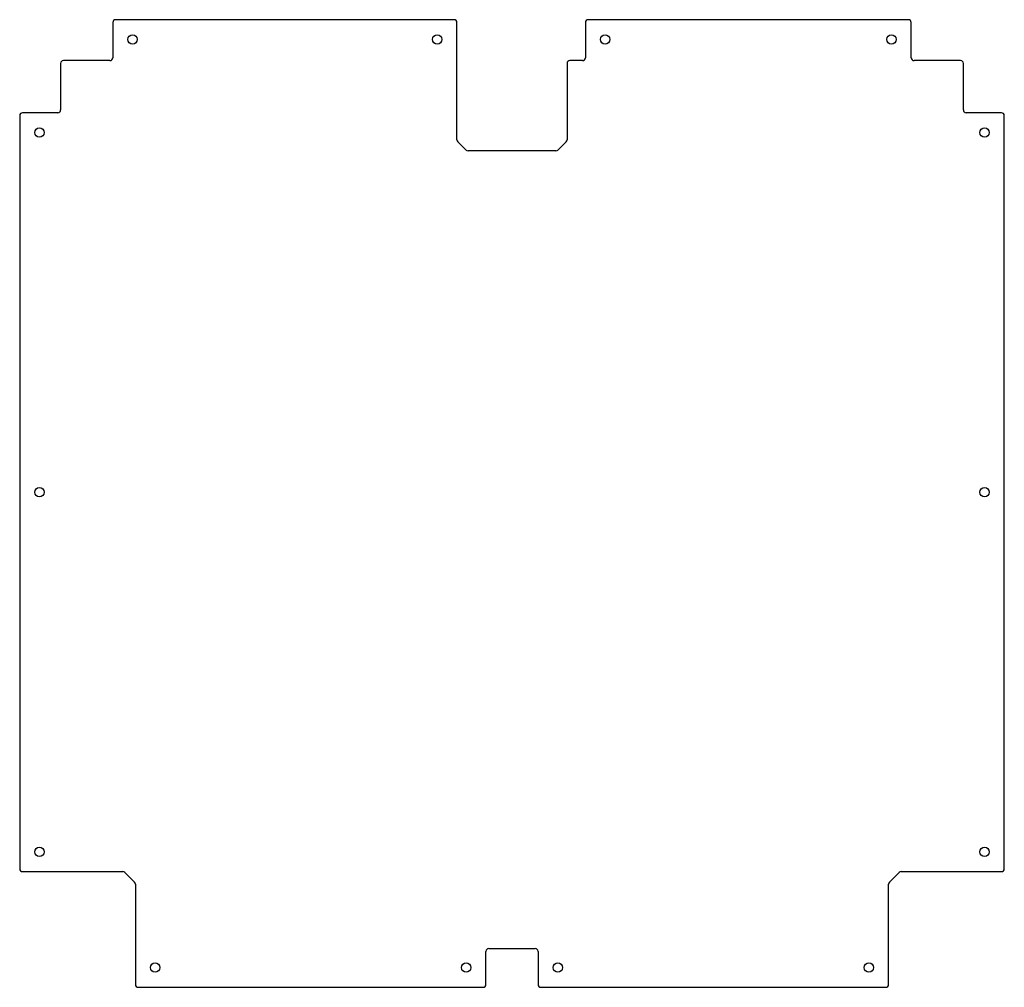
# Model space of a CAD drawing. Header units: millimetres. Extents: x -349 to 349, y -343 to 343.
import ezdxf

# ---------------------------------------------------------------- set-up
doc = ezdxf.new("R2010")
doc.units = ezdxf.units.MM
doc.layers.add('CUTOUTS', color=1, linetype='CONTINUOUS')
doc.layers.add('PERIMETER', color=5, linetype='CONTINUOUS')

msp = doc.modelspace()

# ---------------------------------------------------------------- linework, layer by layer
at = {"layer": 'CUTOUTS'}
for centre in [(-269, 329), (-53, 329), (66, 329), (269, 329), (-335, 263), (335, 263), (-335, 8), (335, 8), (-335, -247), (335, -247), (-253, -329), (-32.5, -329), (32.5, -329), (253, -329)]:
    msp.add_circle(centre, 3.3, dxfattribs=at)
at = {"layer": 'PERIMETER'}
for p, q in [((-41, 343), (-281, 343)), ((281, 343), (54, 343)), ((-283, 341), (-283, 316)), ((-39, 257.83), (-39, 341)), ((52, 341), (52, 316)), ((283, 316), (283, 341)), ((-320, 312), (-320, 279)), ((-285, 314), (-318, 314)), ((39, 312), (39, 257.83)), ((50, 314), (41, 314)), ((318, 314), (285, 314)), ((320, 279), (320, 312)), ((-349, 275), (-349, -259)), ((-322, 277), (-347, 277)), ((347, 277), (322, 277)), ((349, -259), (349, 275)), ((-32.59, 250.59), (-38.41, 256.41)), ((38.41, 256.41), (32.59, 250.59)), ((31.17, 250), (-31.17, 250)), ((-347, -261), (-275.83, -261)), ((-274.41, -261.59), (-267.59, -268.41)), ((267.59, -268.41), (274.41, -261.59)), ((275.83, -261), (347, -261)), ((-267, -269.83), (-267, -341)), ((267, -341), (267, -269.83)), ((-18.5, -341), (-18.5, -317.5)), ((-16.5, -315.5), (16.5, -315.5)), ((18.5, -317.5), (18.5, -341)), ((-265, -343), (-20.5, -343)), ((20.5, -343), (265, -343))]:
    msp.add_line(p, q, dxfattribs=at)
for centre, start, end in [((-281, 341), 90, 180), ((-41, 341), 0, 90), ((54, 341), 90, 180), ((281, 341), 0, 90), ((-285, 316), -90, 0), ((50, 316), -90, 0), ((285, 316), 180, 270), ((-318, 312), 90, 180), ((41, 312), 90, 180), ((318, 312), 0, 90), ((-347, 275), 90, 180), ((-322, 279), -90, 0), ((322, 279), 180, 270), ((347, 275), 0, 90), ((-37, 257.83), 180, 225), ((37, 257.83), -45, 0), ((-31.17, 252), 225, 270), ((31.17, 252), 270, 315), ((-347, -259), 180, 270), ((-275.83, -263), 45, 90), ((275.83, -263), 90, 135), ((347, -259), 270, 360), ((-269, -269.83), 0, 45), ((269, -269.83), 135, 180), ((-16.5, -317.5), 90, 180), ((16.5, -317.5), 0, 90), ((-265, -341), 180, 270), ((-20.5, -341), 270, 360), ((20.5, -341), 180, 270), ((265, -341), 270, 360)]:
    msp.add_arc(centre, 2, start, end, dxfattribs=at)

doc.saveas('drawing.dxf')
